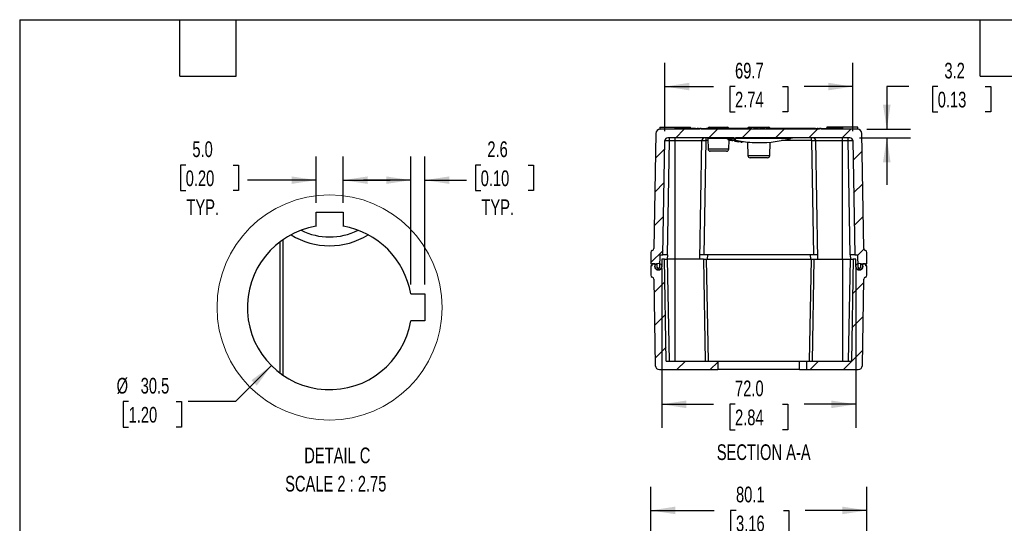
# Model space of a CAD drawing. Header units: millimetres. Extents: x 6 to 273, y 6 to 210.
# Tile 4 of 8: x 6 to 139, y 142 to 210. Entities that reach past the tile are written whole.
import ezdxf

# ---------------------------------------------------------------- set-up
doc = ezdxf.new("R2010")
doc.units = ezdxf.units.MM
doc.linetypes.add('CENTERX2', pattern=[20.32, 12.7, -2.54, 2.54, -2.54])
for name, color, linetype in [('CENTER', 40, 'CENTERX2'), ('DIMENSIONS', 140, 'Continuous'), ('TEXT', 140, 'Continuous')]:
    doc.layers.add(name, color=color, linetype=linetype)
doc.styles.add('SLDTEXTSTYLE0', font='TXT', dxfattribs={"width": 0.7})
doc.dimstyles.new('SLDDIMSTYLE0', dxfattribs={"dimtxt": 2.158008, "dimasz": 3.302, "dimexe": 0, "dimexo": 0.0625, "dimgap": 0.539502, "dimtad": 0, "dimtih": 1, "dimtoh": 1, "dimdec": 1, "dimlfac": 2.75, "dimrnd": 1e-09, "dimzin": 12, "dimdsep": 46, "dimtxsty": 'SLDTEXTSTYLE0', "dimsah": 1, "dimcen": 0.09, "dimadec": 0, "dimazin": 3, "dimtfac": 1, "dimtdec": 1, "dimtmove": 0, "dimatfit": 0, "dimfxl": 0, "dimfrac": 2, "dimtolj": 1, "dimtzin": 12, "dimarcsym": 0})
doc.dimstyles.new('SLDDIMSTYLE1', dxfattribs={"dimtxt": 2.158008, "dimasz": 3.302, "dimexe": 0, "dimexo": 0.0625, "dimgap": 0.539502, "dimtad": 0, "dimtih": 1, "dimtoh": 1, "dimdec": 1, "dimlfac": 2.75, "dimrnd": 1e-09, "dimzin": 12, "dimdsep": 46, "dimtxsty": 'SLDTEXTSTYLE0', "dimsah": 1, "dimcen": 0.09, "dimadec": 0, "dimazin": 3, "dimtfac": 1, "dimtdec": 1, "dimtofl": 0, "dimtmove": 0, "dimatfit": 3, "dimfxl": 0, "dimfrac": 2, "dimtolj": 1, "dimtzin": 12, "dimarcsym": 0})
doc.dimstyles.new('SLDDIMSTYLE2', dxfattribs={"dimtxt": 2.158008, "dimasz": 3.302, "dimexe": 0, "dimexo": 0.0625, "dimgap": 0.539502, "dimtad": 0, "dimtih": 1, "dimtoh": 1, "dimdec": 1, "dimlfac": 2.75, "dimrnd": 1e-09, "dimzin": 4, "dimdsep": 46, "dimtxsty": 'SLDTEXTSTYLE0', "dimsah": 1, "dimcen": 0.09, "dimadec": 0, "dimazin": 1, "dimtfac": 1, "dimtdec": 1, "dimtofl": 0, "dimtmove": 0, "dimatfit": 3, "dimfxl": 0, "dimfrac": 2, "dimtolj": 1, "dimtzin": 12, "dimarcsym": 0})
doc.dimstyles.new('SLDDIMSTYLE5', dxfattribs={"dimtxt": 2.158008, "dimasz": 3.302, "dimexe": 0, "dimexo": 0.0625, "dimgap": 0.539502, "dimtad": 0, "dimtih": 1, "dimtoh": 1, "dimdec": 1, "dimlfac": 1.375, "dimrnd": 1e-09, "dimzin": 12, "dimdsep": 46, "dimtxsty": 'SLDTEXTSTYLE0', "dimsah": 1, "dimcen": 0, "dimadec": 0, "dimazin": 3, "dimtfac": 1, "dimtdec": 1, "dimtofl": 0, "dimtmove": 0, "dimatfit": 3, "dimfxl": 0, "dimfrac": 2, "dimtolj": 1, "dimtzin": 12, "dimarcsym": 0})
doc.dimstyles.new('SLDDIMSTYLE6', dxfattribs={"dimtxt": 2.158008, "dimasz": 3.302, "dimexe": 0, "dimexo": 0.0625, "dimgap": 0.539502, "dimtad": 0, "dimtih": 1, "dimtoh": 1, "dimdec": 1, "dimlfac": 1.375, "dimrnd": 1e-09, "dimzin": 4, "dimdsep": 46, "dimtxsty": 'SLDTEXTSTYLE0', "dimsah": 1, "dimcen": 0.09, "dimadec": 0, "dimazin": 1, "dimtfac": 1, "dimtdec": 1, "dimtmove": 0, "dimatfit": 0, "dimfxl": 0, "dimfrac": 2, "dimtolj": 1, "dimtzin": 12, "dimarcsym": 0})
doc.dimstyles.new('SLDDIMSTYLE7', dxfattribs={"dimtxt": 2.158008, "dimasz": 3.302, "dimexe": 0, "dimexo": 0.0625, "dimgap": 0.539502, "dimtad": 0, "dimtih": 1, "dimtoh": 1, "dimdec": 1, "dimlfac": 1.375, "dimrnd": 1e-09, "dimzin": 12, "dimdsep": 46, "dimtxsty": 'SLDTEXTSTYLE0', "dimsah": 1, "dimcen": 0.09, "dimadec": 0, "dimazin": 3, "dimtfac": 1, "dimtdec": 1, "dimtmove": 0, "dimatfit": 0, "dimfxl": 0, "dimfrac": 2, "dimtolj": 1, "dimtzin": 12, "dimarcsym": 0})

# ---------------------------------------------------------------- blocks, each defined once
blk = doc.blocks.new('_D_1')
at = {"layer": 'DIMENSIONS'}
for p, q in [((91.48, 124.62), (91.48, 146.54)), ((120.62, 124.62), (120.62, 146.54)), ((91.48, 143.36), (100.04, 143.36)), ((102.97, 143.36), (102.24, 143.36)), ((102.24, 143.36), (102.24, 139.93)), ((109.38, 143.36), (110.1, 143.36)), ((110.1, 143.36), (110.1, 139.93)), ((120.62, 143.36), (112.3, 143.36)), ((102.24, 139.93), (102.97, 139.93)), ((110.1, 139.93), (109.38, 139.93))]:
    blk.add_line(p, q, dxfattribs=at)
for points in [[(91.48, 143.36), (94.78, 142.85), (94.78, 143.87)], [(120.62, 143.36), (117.32, 143.87), (117.32, 142.85)]]:
    blk.add_solid(points, dxfattribs=at)
at = {"layer": 'DIMENSIONS', "char_height": 2.117, "attachment_point": 1, "style": 'SLDTEXTSTYLE0'}
for s, insert in [('80.1', (102.97, 146.57)), ('3.16', (102.97, 142.66))]:
    blk.add_mtext(s, dxfattribs=dict(at, insert=insert))
blk = doc.blocks.new('_D_16')
at = {"layer": 'DIMENSIONS'}
for p, q in [((93.38, 194.53), (93.38, 203.71)), ((118.71, 194.53), (118.71, 203.71)), ((93.38, 200.53), (99.92, 200.53)), ((102.84, 200.53), (102.12, 200.53)), ((102.12, 200.53), (102.12, 197.1)), ((109.25, 200.53), (109.98, 200.53)), ((109.98, 200.53), (109.98, 197.1)), ((118.71, 200.53), (112.18, 200.53)), ((102.12, 197.1), (102.84, 197.1)), ((109.98, 197.1), (109.25, 197.1))]:
    blk.add_line(p, q, dxfattribs=at)
for points in [[(93.38, 200.53), (96.69, 200.02), (96.69, 201.04)], [(118.71, 200.53), (115.41, 201.04), (115.41, 200.02)]]:
    blk.add_solid(points, dxfattribs=at)
at = {"layer": 'DIMENSIONS', "char_height": 2.117, "attachment_point": 1, "style": 'SLDTEXTSTYLE0'}
for s, insert in [('69.7', (102.84, 203.74)), ('2.74', (102.84, 199.83))]:
    blk.add_mtext(s, dxfattribs=dict(at, insert=insert))
blk = doc.blocks.new('_D_17')
at = {"layer": 'DIMENSIONS'}
for p, q in [((126.29, 200.53), (123.31, 200.53)), ((123.31, 200.53), (123.31, 194.77)), ((130.18, 200.53), (129.46, 200.53)), ((129.46, 200.53), (129.46, 197.1)), ((136.6, 200.53), (137.32, 200.53)), ((137.32, 200.53), (137.32, 197.1)), ((129.46, 197.1), (130.18, 197.1)), ((137.32, 197.1), (136.6, 197.1)), ((120.63, 194.77), (126.49, 194.77)), ((119.61, 193.62), (126.49, 193.62)), ((123.31, 193.62), (123.31, 187.27))]:
    blk.add_line(p, q, dxfattribs=at)
for points in [[(123.31, 194.77), (123.82, 198.08), (122.8, 198.08)], [(123.31, 193.62), (122.8, 190.32), (123.82, 190.32)]]:
    blk.add_solid(points, dxfattribs=at)
at = {"layer": 'DIMENSIONS', "char_height": 2.117, "attachment_point": 1, "style": 'SLDTEXTSTYLE0'}
for s, insert in [('3.2', (131.08, 203.74)), ('0.13', (130.18, 199.83))]:
    blk.add_mtext(s, dxfattribs=dict(at, insert=insert))
blk = doc.blocks.new('_D_18')
at = {"layer": 'DIMENSIONS'}
for p, q in [((92.96, 176), (92.96, 154.5)), ((119.14, 176), (119.14, 154.5)), ((92.96, 157.67), (99.92, 157.67)), ((102.84, 157.67), (102.12, 157.67)), ((102.12, 157.67), (102.12, 154.24)), ((109.25, 157.67), (109.98, 157.67)), ((109.98, 157.67), (109.98, 154.24)), ((119.14, 157.67), (112.18, 157.67)), ((102.12, 154.24), (102.84, 154.24)), ((109.98, 154.24), (109.25, 154.24))]:
    blk.add_line(p, q, dxfattribs=at)
for points in [[(92.96, 157.67), (96.26, 157.16), (96.26, 158.18)], [(119.14, 157.67), (115.84, 158.18), (115.84, 157.16)]]:
    blk.add_solid(points, dxfattribs=at)
at = {"layer": 'DIMENSIONS', "char_height": 2.117, "attachment_point": 1, "style": 'SLDTEXTSTYLE0'}
for s, insert in [('72.0', (102.84, 160.88)), ('2.84', (102.84, 156.97))]:
    blk.add_mtext(s, dxfattribs=dict(at, insert=insert))
blk = doc.blocks.new('_D_24')
at = {"layer": 'DIMENSIONS'}
for p, q in [((40.3, 162.89), (35.44, 158.03)), ((21.04, 158.03), (20.32, 158.03)), ((20.32, 158.03), (20.32, 154.6)), ((27.46, 158.03), (28.18, 158.03)), ((28.18, 158.03), (28.18, 154.6)), ((35.44, 158.03), (29.09, 158.03)), ((20.32, 154.6), (21.04, 154.6)), ((28.18, 154.6), (27.46, 154.6))]:
    blk.add_line(p, q, dxfattribs=at)
blk.add_solid([(40.3, 162.89), (37.61, 160.92), (38.33, 160.2)], dxfattribs=at)
at = {"layer": 'DIMENSIONS', "char_height": 2.117, "attachment_point": 1, "style": 'SLDTEXTSTYLE0'}
for s, insert in [('%%c', (19.42, 161.24)), ('30.5', (22.67, 161.24)), ('1.20', (21.04, 157.32))]:
    blk.add_mtext(s, dxfattribs=dict(at, insert=insert))
blk = doc.blocks.new('_D_25')
at = {"layer": 'DIMENSIONS'}
for p, q in [((28.74, 189.93), (28.02, 189.93)), ((28.02, 189.93), (28.02, 186.5)), ((35.15, 189.93), (35.88, 189.93)), ((35.88, 189.93), (35.88, 186.5)), ((46.33, 184.84), (46.33, 191.08)), ((49.97, 184.84), (49.97, 191.08)), ((46.33, 187.91), (37.09, 187.91)), ((49.97, 187.91), (56.32, 187.91)), ((28.02, 186.5), (28.74, 186.5)), ((35.88, 186.5), (35.15, 186.5))]:
    blk.add_line(p, q, dxfattribs=at)
for points in [[(46.33, 187.91), (43.03, 188.41), (43.03, 187.4)], [(49.97, 187.91), (53.27, 187.4), (53.27, 188.41)]]:
    blk.add_solid(points, dxfattribs=at)
at = {"layer": 'DIMENSIONS', "char_height": 2.117, "attachment_point": 1, "style": 'SLDTEXTSTYLE0'}
for s, insert in [('5.0', (29.64, 193.14)), ('0.20', (28.74, 189.22)), ('TYP.', (28.84, 185.31))]:
    blk.add_mtext(s, dxfattribs=dict(at, insert=insert))
blk = doc.blocks.new('_D_26')
at = {"layer": 'DIMENSIONS'}
for p, q in [((59.09, 173.83), (59.09, 191.08)), ((60.99, 173.83), (60.99, 191.08)), ((68.53, 189.93), (67.81, 189.93)), ((67.81, 189.93), (67.81, 186.5)), ((74.94, 189.93), (75.67, 189.93)), ((75.67, 189.93), (75.67, 186.5)), ((59.09, 187.91), (52.74, 187.91)), ((60.99, 187.91), (66.6, 187.91)), ((67.81, 186.5), (68.53, 186.5)), ((75.67, 186.5), (74.94, 186.5))]:
    blk.add_line(p, q, dxfattribs=at)
for points in [[(59.09, 187.91), (55.79, 188.41), (55.79, 187.4)], [(60.99, 187.91), (64.29, 187.4), (64.29, 188.41)]]:
    blk.add_solid(points, dxfattribs=at)
at = {"layer": 'DIMENSIONS', "char_height": 2.117, "attachment_point": 1, "style": 'SLDTEXTSTYLE0'}
for s, insert in [('2.6', (69.43, 193.14)), ('0.10', (68.53, 189.22)), ('TYP.', (68.63, 185.31))]:
    blk.add_mtext(s, dxfattribs=dict(at, insert=insert))
blk = doc.blocks.new('SW_NOTE_0_9')
at = {"layer": 'DIMENSIONS', "color": 0, "attachment_point": 2, "style": 'SLDTEXTSTYLE0'}
for s, insert, char_height in [('DETAIL C', (6.45, 2.73), 2.117), ('SCALE 2 : 2.75', (6.24, -1.09), 2.1167)]:
    blk.add_mtext(s, dxfattribs=dict(at, insert=insert, char_height=char_height))

msp = doc.modelspace()

# ---------------------------------------------------------------- hatches: boundary and pattern name
at = {"layer": 'CENTER', "linetype": 'Continuous', "lineweight": 18}
h = msp.add_hatch(dxfattribs=at)
h.set_pattern_fill('ANSI31', color=256, style=0)
edge = h.paths.add_edge_path(flags=0)
edge.add_line((114.227, 194.866), (114.227, 194.773))
edge.add_line((114.227, 194.773), (98.261, 194.773))
edge.add_line((98.261, 194.773), (98.261, 194.866))
edge.add_line((98.261, 194.866), (98.076, 194.866))
edge.add_line((98.076, 194.866), (98.076, 194.773))
edge.add_line((98.076, 194.773), (92.735, 194.773))
edge.add_arc((92.735, 194.192), 0.582, 90, 179)
edge.add_line((92.154, 194.202), (91.883, 178.677))
edge.add_arc((91.606, 178.682), 0.277, 285.58064, 359, ccw=False)
edge.add_arc((91.755, 178.148), 0.277, 105.58064, 180)
edge.add_line((91.477, 178.148), (91.477, 176.624))
edge.add_line((91.477, 176.624), (92.309, 176.624))
edge.add_line((92.309, 176.624), (92.309, 176.155))
edge.add_arc((92.486, 176.155), 0.177, 180, 359)
edge.add_line((92.663, 176.152), (92.693, 177.825))
edge.add_line((92.693, 177.825), (93.115, 177.825))
edge.add_line((93.115, 177.825), (93.384, 193.256))
edge.add_arc((93.753, 193.249), 0.369, 90, 179, ccw=False)
edge.add_line((93.753, 193.619), (102.723, 193.619))
edge.add_line((102.723, 193.619), (102.723, 193.527))
edge.add_line((102.723, 193.527), (102.907, 193.527))
edge.add_line((102.907, 193.527), (102.907, 193.619))
edge.add_line((102.907, 193.619), (118.342, 193.619))
edge.add_arc((118.342, 193.249), 0.369, 1, 90, ccw=False)
edge.add_line((118.711, 193.256), (118.981, 177.825))
edge.add_line((118.981, 177.825), (119.403, 177.825))
edge.add_line((119.403, 177.825), (119.432, 176.152))
edge.add_arc((119.609, 176.155), 0.177, 181, 360)
edge.add_line((119.787, 176.155), (119.787, 176.624))
edge.add_line((119.787, 176.624), (120.618, 176.624))
edge.add_line((120.618, 176.624), (120.618, 178.148))
edge.add_arc((120.341, 178.148), 0.277, 0, 74.41936)
edge.add_arc((120.49, 178.682), 0.277, 181, 254.41936, ccw=False)
edge.add_line((120.213, 178.677), (119.942, 194.202))
edge.add_arc((119.36, 194.192), 0.582, 1, 90)
edge.add_line((119.36, 194.773), (114.411, 194.773))
edge.add_line((114.411, 194.773), (114.411, 194.866))
edge.add_line((114.411, 194.866), (114.227, 194.866))
h = msp.add_hatch(dxfattribs=at)
h.set_pattern_fill('ANSI31', color=256, style=0)
edge = h.paths.add_edge_path(flags=0)
edge.add_arc((92.668, 162.936), 0.582, 181, 270)
edge.add_line((92.668, 162.354), (100.501, 162.354))
edge.add_line((100.501, 162.354), (100.501, 163.508))
edge.add_line((100.501, 163.508), (93.565, 163.508))
edge.add_line((93.565, 163.508), (93.325, 177.271))
edge.add_line((93.325, 177.271), (92.955, 177.271))
edge.add_line((92.955, 177.271), (92.955, 176.255))
edge.add_arc((92.493, 176.255), 0.462, 180, 360, ccw=False)
edge.add_line((92.032, 176.255), (92.032, 176.624))
edge.add_line((92.032, 176.624), (91.662, 176.624))
edge.add_line((91.662, 176.624), (91.662, 176.347))
edge.add_line((91.662, 176.347), (91.477, 176.347))
edge.add_line((91.477, 176.347), (91.477, 175.1))
edge.add_arc((91.755, 175.1), 0.277, 180, 254.41936)
edge.add_arc((91.606, 174.566), 0.277, 1, 74.41936, ccw=False)
edge.add_line((91.883, 174.571), (92.086, 162.926))
h = msp.add_hatch(dxfattribs=at)
h.set_pattern_fill('ANSI31', color=256, style=0)
edge = h.paths.add_edge_path(flags=0)
edge.add_arc((92.482, 176.255), 0.462, 0, 360)
h = msp.add_hatch(dxfattribs=at)
h.set_pattern_fill('ANSI31', color=256, style=0)
edge = h.paths.add_edge_path(flags=0)
edge.add_line((112.467, 162.354), (119.428, 162.354))
edge.add_arc((119.428, 162.936), 0.582, 270, 359)
edge.add_line((120.01, 162.926), (120.213, 174.571))
edge.add_arc((120.49, 174.566), 0.277, 105.58064, 179, ccw=False)
edge.add_arc((120.341, 175.1), 0.277, 285.58064, 360)
edge.add_line((120.618, 175.1), (120.618, 176.347))
edge.add_line((120.618, 176.347), (120.433, 176.347))
edge.add_line((120.433, 176.347), (120.433, 176.624))
edge.add_line((120.433, 176.624), (120.064, 176.624))
edge.add_line((120.064, 176.624), (120.064, 176.255))
edge.add_arc((119.602, 176.255), 0.462, 180, 360, ccw=False)
edge.add_line((119.14, 176.255), (119.14, 177.271))
edge.add_line((119.14, 177.271), (118.771, 177.271))
edge.add_line((118.771, 177.271), (118.531, 163.508))
edge.add_line((118.531, 163.508), (112.467, 163.508))
edge.add_line((112.467, 163.508), (112.467, 162.354))
h = msp.add_hatch(dxfattribs=at)
h.set_pattern_fill('ANSI31', color=256, style=0)
edge = h.paths.add_edge_path(flags=0)
edge.add_arc((119.614, 176.255), 0.462, 0, 360)

# ---------------------------------------------------------------- linework, layer by layer
at = {"color": 7, "linetype": 'Continuous', "lineweight": 25}
for p, q in [((92.154, 194.202), (91.883, 178.677)), ((92.697, 195.051), (92.697, 194.773)), ((92.697, 195.051), (96.853, 195.051)), ((92.697, 194.773), (92.735, 194.773)), ((98.076, 194.773), (92.735, 194.773)), ((94.682, 194.773), (94.682, 194.866)), ((94.867, 194.866), (94.682, 194.866)), ((94.867, 194.773), (94.867, 194.866)), ((95.237, 194.866), (94.867, 194.866)), ((95.237, 194.773), (95.237, 194.866)), ((97.522, 194.866), (95.237, 194.866)), ((96.853, 194.866), (96.853, 195.051)), ((97.522, 194.773), (97.522, 194.866)), ((97.522, 194.866), (97.638, 194.866)), ((97.638, 194.773), (97.638, 194.866)), ((97.638, 194.866), (97.753, 194.866)), ((97.753, 194.773), (97.753, 194.866)), ((97.907, 194.866), (97.753, 194.866)), ((97.907, 194.773), (97.907, 194.866)), ((97.907, 194.866), (98.022, 194.866)), ((98.022, 194.773), (98.022, 194.866)), ((98.022, 194.866), (98.076, 194.866)), ((98.076, 194.773), (98.076, 194.866)), ((98.261, 194.866), (98.076, 194.866)), ((98.261, 194.866), (98.261, 194.773)), ((98.292, 194.866), (98.261, 194.866)), ((114.227, 194.773), (98.261, 194.773)), ((98.292, 194.773), (98.292, 194.866)), ((98.292, 194.866), (98.311, 194.866)), ((98.311, 194.773), (98.311, 194.866)), ((98.311, 194.866), (98.33, 194.866)), ((98.33, 194.773), (98.33, 194.866)), ((98.33, 194.866), (98.369, 194.866)), ((98.369, 194.773), (98.369, 194.866)), ((98.369, 194.866), (98.427, 194.866)), ((98.427, 194.773), (98.427, 194.866)), ((98.427, 194.866), (98.523, 194.866)), ((98.523, 194.773), (98.523, 194.866)), ((98.523, 194.866), (98.638, 194.866)), ((98.638, 194.773), (98.638, 194.866)), ((98.638, 194.866), (98.754, 194.866)), ((98.754, 194.773), (98.754, 194.866)), ((98.754, 194.866), (98.85, 194.866)), ((98.85, 194.773), (98.85, 194.866)), ((98.85, 194.866), (98.908, 194.866)), ((98.908, 194.773), (98.908, 194.866)), ((98.908, 194.866), (98.946, 194.866)), ((98.946, 194.773), (98.946, 194.866)), ((98.946, 194.866), (98.965, 194.866)), ((98.965, 194.773), (98.965, 194.866)), ((98.965, 194.866), (98.985, 194.866)), ((98.985, 194.773), (98.985, 194.866)), ((105.124, 194.866), (98.985, 194.866)), ((99.416, 195.051), (101.771, 195.051)), ((104.777, 195.051), (107.319, 195.051)), ((105.124, 194.773), (105.124, 194.866)), ((105.309, 194.773), (105.309, 194.866)), ((105.309, 194.866), (105.328, 194.866)), ((105.328, 194.773), (105.328, 194.866)), ((105.328, 194.866), (105.367, 194.866)), ((105.367, 194.773), (105.367, 194.866)), ((105.367, 194.866), (105.424, 194.866)), ((105.424, 194.773), (105.424, 194.866)), ((105.424, 194.866), (105.521, 194.866)), ((105.521, 194.773), (105.521, 194.866)), ((105.521, 194.866), (105.617, 194.866)), ((105.617, 194.773), (105.617, 194.866)), ((105.617, 194.866), (105.713, 194.866)), ((105.713, 194.773), (105.713, 194.866)), ((105.713, 194.866), (105.809, 194.866)), ((105.809, 194.773), (105.809, 194.866)), ((105.809, 194.866), (105.905, 194.866)), ((105.905, 194.773), (105.905, 194.866)), ((105.905, 194.866), (105.963, 194.866)), ((105.963, 194.773), (105.963, 194.866)), ((105.963, 194.866), (106.002, 194.866)), ((106.002, 194.773), (106.002, 194.866)), ((106.156, 194.773), (106.156, 194.866)), ((106.156, 194.866), (106.848, 194.866)), ((106.848, 194.773), (106.848, 194.866)), ((106.971, 194.773), (106.971, 194.866)), ((113.672, 194.866), (106.971, 194.866)), ((113.672, 194.773), (113.672, 194.866)), ((113.672, 194.866), (113.788, 194.866)), ((113.788, 194.773), (113.788, 194.866)), ((113.788, 194.866), (113.903, 194.866)), ((113.903, 194.773), (113.903, 194.866)), ((114.057, 194.866), (113.903, 194.866)), ((114.057, 194.773), (114.057, 194.866)), ((114.057, 194.866), (114.173, 194.866)), ((114.173, 194.773), (114.173, 194.866)), ((114.173, 194.866), (114.227, 194.866)), ((114.227, 194.773), (114.227, 194.866)), ((114.411, 194.866), (114.227, 194.866)), ((114.411, 194.866), (114.411, 194.773)), ((114.442, 194.866), (114.411, 194.866)), ((119.36, 194.773), (114.411, 194.773)), ((114.442, 194.773), (114.442, 194.866)), ((114.442, 194.866), (115.135, 194.866)), ((115.135, 194.773), (115.135, 194.866)), ((116.859, 194.866), (115.135, 194.866)), ((115.243, 195.051), (115.243, 194.866)), ((119.399, 195.051), (115.243, 195.051)), ((116.859, 194.773), (116.859, 194.866)), ((117.228, 194.866), (116.859, 194.866)), ((117.228, 194.773), (117.228, 194.866)), ((117.413, 194.866), (117.228, 194.866)), ((117.413, 194.773), (117.413, 194.866)), ((119.399, 194.773), (119.36, 194.773)), ((119.399, 194.773), (119.399, 195.051)), ((120.213, 178.677), (119.942, 194.202)), ((93.115, 177.825), (93.384, 193.256)), ((93.712, 177.825), (93.984, 193.256)), ((102.723, 193.619), (93.753, 193.619)), ((93.984, 193.256), (93.984, 193.619)), ((93.984, 193.256), (94.775, 193.256)), ((94.775, 193.256), (94.775, 193.619)), ((94.775, 193.256), (98.362, 193.256)), ((94.775, 177.271), (94.775, 193.256)), ((98.083, 177.271), (98.362, 193.256)), ((98.675, 177.825), (98.944, 193.256)), ((98.944, 193.256), (98.944, 193.619)), ((99.163, 193.256), (98.944, 193.256)), ((99.153, 193.53), (99.204, 192.085)), ((101.754, 193.53), (99.153, 193.53)), ((102.723, 193.541), (101.712, 193.541)), ((101.861, 193.502), (101.861, 193.407)), ((101.861, 193.407), (101.861, 193.407)), ((101.88, 193.498), (101.88, 193.403)), ((101.899, 193.494), (101.899, 193.399)), ((101.938, 193.486), (101.938, 193.39)), ((101.957, 193.382), (101.957, 193.382)), ((101.983, 192.085), (102.028, 193.367)), ((101.995, 193.472), (101.995, 193.377)), ((102.502, 193.256), (102.024, 193.256)), ((102.092, 193.45), (102.092, 193.355)), ((102.207, 193.423), (102.207, 193.328)), ((102.322, 193.396), (102.322, 193.301)), ((102.419, 193.373), (102.419, 193.278)), ((102.457, 193.266), (102.457, 193.266)), ((102.476, 193.359), (102.476, 193.265)), ((102.515, 193.349), (102.515, 193.255)), ((102.534, 193.345), (102.534, 193.25)), ((102.553, 193.34), (102.553, 193.245)), ((102.707, 193.256), (102.553, 193.256)), ((102.553, 193.245), (102.553, 193.245)), ((102.707, 193.308), (102.707, 193.213)), ((102.707, 193.213), (102.707, 193.213)), ((102.723, 193.527), (102.723, 193.619)), ((102.907, 193.527), (102.723, 193.527)), ((102.907, 193.452), (102.723, 193.452)), ((102.723, 193.452), (102.723, 193.236)), ((102.727, 193.235), (102.727, 193.21)), ((102.746, 193.231), (102.746, 193.207)), ((102.784, 193.224), (102.784, 193.201)), ((102.804, 193.194), (102.804, 193.194)), ((102.842, 193.212), (102.842, 193.191)), ((118.342, 193.619), (102.907, 193.619)), ((102.907, 193.619), (102.907, 193.527)), ((110.383, 193.541), (102.907, 193.541)), ((102.907, 193.2), (102.907, 193.452)), ((102.938, 193.268), (102.938, 193.174)), ((103.054, 193.248), (103.054, 193.154)), ((103.169, 193.226), (103.169, 193.133)), ((103.265, 193.209), (103.265, 193.115)), ((103.304, 193.104), (103.304, 193.104)), ((103.323, 193.198), (103.323, 193.104)), ((103.362, 193.19), (103.362, 193.097)), ((103.381, 193.186), (103.381, 193.093)), ((103.4, 193.182), (103.4, 193.089)), ((103.4, 193.089), (103.4, 193.089)), ((103.554, 193.165), (103.554, 193.071)), ((103.554, 193.071), (103.554, 193.065)), ((103.669, 193.148), (103.669, 193.054)), ((103.669, 193.048), (103.669, 193.054)), ((103.785, 193.125), (103.785, 193.033)), ((104.52, 193.042), (104.584, 191.208)), ((107.512, 191.208), (107.576, 193.042)), ((113.151, 193.256), (109.123, 193.256)), ((113.151, 193.256), (113.421, 177.825)), ((113.733, 193.256), (117.321, 193.256)), ((114.012, 177.271), (113.733, 193.256)), ((117.321, 193.256), (117.321, 193.619)), ((117.321, 193.256), (118.111, 193.256)), ((117.321, 177.271), (117.321, 193.256)), ((118.383, 177.825), (118.111, 193.256)), ((118.711, 193.256), (118.981, 177.825)), ((101.983, 192.085), (99.204, 192.085)), ((101.706, 191.818), (99.481, 191.818)), ((107.512, 191.208), (104.584, 191.208)), ((106.048, 190.94), (104.861, 190.94)), ((107.235, 190.94), (106.048, 190.94)), ((46.327, 183.574), (49.966, 183.574)), ((46.327, 181.678), (46.327, 183.574)), ((49.966, 183.574), (49.966, 181.678)), ((41.497, 161.857), (41.497, 179.614)), ((41.866, 179.879), (41.866, 161.592)), ((91.477, 178.148), (91.477, 176.624)), ((120.618, 176.624), (120.618, 178.148)), ((92.693, 177.825), (92.663, 176.152)), ((92.693, 177.825), (93.115, 177.825)), ((92.955, 177.271), (92.955, 176.255)), ((93.325, 177.271), (92.955, 177.271)), ((93.712, 177.825), (93.115, 177.825)), ((93.565, 163.508), (93.325, 177.271)), ((93.325, 177.271), (93.694, 177.271)), ((93.694, 177.271), (93.934, 163.508)), ((94.775, 177.271), (93.694, 177.271)), ((93.712, 177.825), (93.701, 177.271)), ((94.775, 163.508), (94.775, 177.271)), ((98.589, 177.271), (94.775, 177.271)), ((98.675, 177.825), (98.093, 177.825)), ((98.589, 177.271), (98.83, 163.508)), ((98.589, 177.271), (98.959, 177.271)), ((113.421, 177.825), (98.675, 177.825)), ((98.959, 177.271), (99.199, 163.508)), ((98.959, 177.271), (113.137, 177.271)), ((99.109, 177.825), (99.1, 177.271)), ((112.897, 163.508), (113.137, 177.271)), ((112.986, 177.825), (112.996, 177.271)), ((113.137, 177.271), (113.506, 177.271)), ((113.266, 163.508), (113.506, 177.271)), ((114.002, 177.825), (113.421, 177.825)), ((113.506, 177.271), (117.321, 177.271)), ((117.321, 177.271), (117.321, 163.508)), ((117.321, 177.271), (118.401, 177.271)), ((118.161, 163.508), (118.401, 177.271)), ((118.981, 177.825), (118.383, 177.825)), ((118.383, 177.825), (118.394, 177.271)), ((118.401, 177.271), (118.771, 177.271)), ((118.771, 177.271), (118.531, 163.508)), ((119.14, 177.271), (118.771, 177.271)), ((118.981, 177.825), (119.403, 177.825)), ((119.14, 176.255), (119.14, 177.271)), ((119.432, 176.152), (119.403, 177.825)), ((91.477, 176.624), (92.309, 176.624)), ((91.477, 176.347), (91.477, 175.1)), ((91.662, 176.347), (91.477, 176.347)), ((91.662, 176.347), (91.662, 176.624)), ((92.032, 176.624), (91.662, 176.624)), ((92.032, 176.624), (92.032, 176.255)), ((92.309, 176.624), (92.309, 176.155)), ((119.787, 176.624), (120.618, 176.624)), ((119.787, 176.155), (119.787, 176.624)), ((120.064, 176.255), (120.064, 176.624)), ((120.433, 176.624), (120.064, 176.624)), ((120.433, 176.624), (120.433, 176.347)), ((120.618, 176.347), (120.433, 176.347)), ((120.618, 175.1), (120.618, 176.347)), ((91.883, 174.571), (92.086, 162.926)), ((120.01, 162.926), (120.213, 174.571)), ((59.09, 172.555), (60.985, 172.555)), ((60.985, 172.555), (60.985, 168.916)), ((60.985, 168.916), (59.09, 168.916)), ((93.565, 163.508), (100.501, 163.508)), ((100.501, 163.508), (100.501, 162.354)), ((100.501, 163.508), (111.519, 163.508)), ((111.519, 162.354), (111.519, 163.508)), ((111.519, 163.508), (112.467, 163.508)), ((112.467, 163.508), (112.467, 162.354)), ((112.467, 163.508), (118.531, 163.508)), ((92.668, 162.354), (100.501, 162.354)), ((111.519, 162.354), (100.501, 162.354)), ((111.519, 162.354), (112.467, 162.354)), ((112.467, 162.354), (119.428, 162.354))]:
    msp.add_line(p, q, dxfattribs=at)
at = {"color": 7, "linetype": 'Continuous', "lineweight": 25, "flags": 128}
for points in [[(113.151, 193.256), (113.151, 193.327), (113.151, 193.395), (113.151, 193.458), (113.151, 193.513), (113.151, 193.558), (113.151, 193.591), (113.151, 193.612), (113.151, 193.619)], [(118.111, 193.256), (118.111, 193.327), (118.111, 193.395), (118.111, 193.458), (118.111, 193.513), (118.111, 193.558), (118.111, 193.591), (118.111, 193.612), (118.111, 193.619)]]:
    msp.add_lwpolyline(points, dxfattribs=at)
at = {"color": 7, "linetype": 'Continuous', "lineweight": 18}
msp.add_circle((48.147, 170.736), 15.181, dxfattribs=at)
at = {"color": 7, "linetype": 'Continuous', "lineweight": 25}
for centre in [(92.482, 176.255), (119.614, 176.255)]:
    msp.add_circle(centre, 0.462, dxfattribs=at)
for centre, radius, start, end in [((92.735, 194.192), 0.582, 90, 179), ((99.416, 194.773), 0.277, 90, 160.52878), ((101.771, 194.773), 0.277, 19.47122, 90), ((104.777, 194.773), 0.277, 90, 160.52878), ((107.319, 194.773), 0.277, 19.47122, 90), ((119.36, 194.192), 0.582, 1, 90), ((93.753, 193.249), 0.369, 90, 179), ((98.732, 193.249), 0.369, 90, 179), ((99.061, 193.527), 0.0924, 2, 90), ((101.117, 191.31), 2.309, 75.05976, 90), ((106.048, 209.789), 16.817, 255.05976, 255.58245), ((102.004, 194.128), 0.642, 257.07926, 258.83495), ((106.048, 209.789), 16.909, 255.6629, 255.99914), ((102.004, 194.036), 0.645, 257.15199, 258.89831), ((102.24, 195.13), 1.671, 257.55233, 258.22723), ((102.24, 195.043), 1.679, 257.62251, 258.2938), ((102.63, 196.761), 3.347, 257.38452, 258.05868), ((102.63, 196.683), 3.365, 257.45555, 258.12607), ((103.834, 201.669), 8.401, 256.94968, 257.35353), ((103.834, 201.619), 8.445, 257.02292, 257.42453), ((102.055, 193.823), 0.451, 257.38747, 259.87943), ((103.145, 198.444), 5.199, 257.00933, 257.87845), ((104.809, 205.497), 12.349, 256.83128, 257.28931), ((104.808, 205.47), 12.415, 256.90501, 257.36045), ((104.681, 204.762), 11.7, 257.01749, 257.30744), ((105.869, 209.352), 16.344, 256.63807, 257.05372), ((105.869, 209.349), 16.434, 256.71261, 257.12586), ((105.83, 209.163), 16.246, 256.76501, 257.11334), ((106.022, 209.352), 16.379, 256.53205, 256.947), ((106.022, 209.349), 16.468, 256.60689, 257.01946), ((105.973, 209.162), 16.278, 256.62315, 256.97099), ((105.068, 204.761), 11.787, 256.43147, 256.71997), ((105.271, 205.49), 12.448, 256.29963, 256.75499), ((105.27, 205.464), 12.514, 256.37541, 256.82823), ((103.651, 198.415), 5.285, 255.86978, 256.72862), ((104.443, 201.637), 8.508, 256.23838, 256.63828), ((104.442, 201.587), 8.552, 256.31426, 256.712), ((102.569, 193.726), 0.474, 253.93787, 256.34547), ((106.048, 209.789), 16.909, 257.73997, 258.07338), ((103.335, 196.692), 3.442, 255.54989, 256.21049), ((103.335, 196.615), 3.459, 255.62912, 256.2863), ((102.951, 195.022), 1.729, 255.38873, 256.04691), ((102.951, 194.936), 1.737, 255.46867, 256.1235), ((102.709, 193.988), 0.666, 254.79974, 256.50734), ((102.709, 193.897), 0.67, 254.88259, 256.58158), ((106.048, 209.789), 16.817, 258.0069, 258.54256), ((102.816, 193.93), 0.632, 260.05632, 261.46985), ((106.048, 209.789), 16.909, 258.60598, 258.93836), ((102.816, 193.839), 0.635, 260.11135, 261.86948), ((106.048, 209.789), 16.884, 258.64201, 259.2807), ((102.997, 194.842), 1.654, 260.58403, 261.25918), ((103.298, 196.479), 3.318, 260.41435, 261.08765), ((104.241, 201.441), 8.367, 259.97502, 260.3762), ((102.878, 193.633), 0.445, 260.34226, 262.84963), ((103.718, 198.245), 5.132, 259.95806, 260.82958), ((105.019, 205.355), 12.357, 259.85176, 260.30465), ((104.928, 204.634), 11.633, 259.96067, 260.24928), ((105.019, 205.376), 12.285, 260.10486, 260.25058), ((105.89, 209.338), 16.338, 259.59273, 260.00411), ((105.89, 209.335), 16.428, 259.65034, 260.0594), ((105.86, 209.143), 16.236, 259.7014, 260.0463), ((106.043, 209.338), 16.365, 259.47684, 259.88769), ((106.042, 209.335), 16.455, 259.53492, 259.94346), ((106.003, 209.143), 16.261, 259.5509, 259.89542), ((105.312, 204.633), 11.701, 259.34986, 259.63735), ((105.48, 205.376), 12.368, 259.23296, 259.68633), ((105.479, 205.35), 12.434, 259.29217, 259.74304), ((104.22, 198.223), 5.2, 258.77698, 259.64042), ((104.846, 201.465), 8.407, 259.16357, 259.5639), ((104.846, 201.417), 8.451, 259.22302, 259.62117), ((103.39, 193.558), 0.462, 256.81163, 259.25231), ((106.048, 209.789), 16.909, 260.6609, 260.99113), ((103.998, 196.503), 3.374, 258.46164, 259.12791), ((103.998, 196.427), 3.391, 258.52466, 259.18742), ((103.704, 194.845), 1.69, 258.29511, 258.9607), ((103.704, 194.76), 1.698, 258.35893, 259.02104), ((103.519, 193.822), 0.65, 257.69642, 259.42598), ((103.519, 193.731), 0.654, 257.7633, 259.4839), ((106.048, 209.789), 16.817, 260.94124, 261.47196), ((106.048, 209.789), 16.81, 261.46872, 261.86642), ((106.048, 209.789), 16.903, 261.5157, 261.91118), ((106.048, 209.789), 16.909, 261.51889, 261.91422), ((106.048, 209.789), 16.817, 261.86951, 270), ((104.817, 200.06), 7.103, 260.69865, 261.64117), ((106.048, 209.789), 16.817, 270, 284.94024), ((110.979, 191.31), 2.309, 90, 104.94024), ((113.364, 193.249), 0.369, 1, 90), ((118.342, 193.249), 0.369, 1, 90), ((99.481, 192.095), 0.277, 182, 270), ((101.706, 192.095), 0.277, 270, 358), ((104.861, 191.217), 0.277, 182, 270), ((107.235, 191.217), 0.277, 270, 358), ((48.147, 170.736), 11.093, 99.44089, 350.55911), ((48.147, 188.917), 8.671, 243.71644, 296.28356), ((48.147, 170.736), 11.093, 9.44089, 80.55911), ((48.147, 188.917), 9.862, 238.2003, 301.7997), ((91.755, 178.148), 0.277, 105.58064, 180), ((91.606, 178.682), 0.277, 285.58064, 359), ((120.49, 178.682), 0.277, 181, 254.41936), ((120.341, 178.148), 0.277, 0, 74.41936), ((92.493, 176.255), 0.462, 180, 0), ((92.486, 176.155), 0.177, 180, 359), ((119.602, 176.255), 0.462, 180, 0), ((119.609, 176.155), 0.177, 181, 0), ((91.755, 175.1), 0.277, 180, 254.41936), ((91.606, 174.566), 0.277, 1, 74.41936), ((120.49, 174.566), 0.277, 105.58064, 179), ((120.341, 175.1), 0.277, 285.58064, 0), ((92.668, 162.936), 0.582, 181, 270), ((119.428, 162.936), 0.582, 270, 359)]:
    msp.add_arc(centre, radius, start, end, dxfattribs=at)
for points, knots in [([(93.406, 193.257), (93.412, 193.257), (93.429, 193.258), (93.552, 193.259), (93.748, 193.258), (93.906, 193.257), (93.984, 193.256)], [0, 0, 0, 0, 0.1457954, 0.4307048, 0.7154386, 1, 1, 1, 1]), ([(98.384, 193.257), (98.39, 193.257), (98.406, 193.258), (98.525, 193.259), (98.715, 193.258), (98.868, 193.257), (98.944, 193.256)], [0, 0, 0, 0, 0.145858, 0.4307915, 0.7155045, 1, 1, 1, 1]), ([(113.151, 193.256), (113.166, 193.256), (113.197, 193.256), (113.242, 193.257), (113.287, 193.257), (113.331, 193.258), (113.374, 193.258), (113.416, 193.258), (113.456, 193.258), (113.494, 193.258), (113.529, 193.258), (113.563, 193.258), (113.594, 193.258), (113.622, 193.258), (113.648, 193.258), (113.67, 193.258), (113.689, 193.258), (113.705, 193.258), (113.718, 193.257), (113.726, 193.257), (113.732, 193.256), (113.733, 193.256), (113.733, 193.256)], [0, 0, 0, 0, 0.0499222, 0.0999322, 0.1499836, 0.2000318, 0.2500544, 0.3000598, 0.3500558, 0.4000508, 0.4500491, 0.5000456, 0.5500347, 0.6000162, 0.6499917, 0.6999602, 0.7499283, 0.7999134, 0.8499341, 0.8999883, 0.9500284, 1, 1, 1, 1]), ([(118.111, 193.256), (118.127, 193.256), (118.158, 193.256), (118.205, 193.257), (118.251, 193.257), (118.297, 193.258), (118.341, 193.258), (118.384, 193.258), (118.425, 193.258), (118.464, 193.258), (118.501, 193.258), (118.536, 193.258), (118.568, 193.258), (118.597, 193.258), (118.623, 193.258), (118.647, 193.258), (118.666, 193.258), (118.683, 193.258), (118.695, 193.257), (118.705, 193.257), (118.71, 193.256), (118.711, 193.256), (118.711, 193.256)], [0, 0, 0, 0, 0.0499144, 0.0999194, 0.1499685, 0.2000165, 0.2500389, 0.3000436, 0.3500387, 0.4000324, 0.4500295, 0.5000257, 0.5500151, 0.599997, 0.6499732, 0.6999432, 0.7499128, 0.7998988, 0.8499203, 0.8999768, 0.9500214, 1, 1, 1, 1])]:
    msp.add_open_spline(points, degree=3, knots=knots, dxfattribs=at)
for points in [[(102.723, 193.452), (102.723, 193.499), (102.723, 193.527), (102.723, 193.527)], [(102.907, 193.527), (102.907, 193.527), (102.907, 193.499), (102.907, 193.452)]]:
    msp.add_open_spline(points, degree=3, dxfattribs=at)
at = {"layer": 'TEXT'}
for p, q in [((6.35, 209.55), (273.05, 209.55)), ((6.35, 209.55), (6.35, 6.35)), ((27.94, 201.93), (27.94, 209.55)), ((35.56, 201.93), (35.56, 209.55)), ((135.89, 201.93), (135.89, 209.55)), ((27.94, 201.93), (35.56, 201.93)), ((135.89, 201.93), (143.51, 201.93))]:
    msp.add_line(p, q, dxfattribs=at)

# ---------------------------------------------------------------- block references
at = {"layer": 'DIMENSIONS'}
msp.add_blockref('SW_NOTE_0_9', (42.745, 149.112), dxfattribs=at)

# ---------------------------------------------------------------- texts
at = {"layer": 'DIMENSIONS', "insert": (106.707, 152.276), "char_height": 2.11667, "attachment_point": 2, "style": 'SLDTEXTSTYLE0'}
msp.add_mtext('SECTION A-A', dxfattribs=at)

# ---------------------------------------------------------------- dimensions: what is measured, and where the dimension line sits
at = {"layer": 'DIMENSIONS'}
for base, p1, p2, dimstyle, picture, middle in [((118.7115, 200.5326), (93.3841, 193.2559), (118.7115, 193.2559), 'SLDDIMSTYLE1', '_D_16', (106.0478, 200.5326)), ((119.14, 157.672), (92.955, 177.271), (119.14, 177.271), 'SLDDIMSTYLE2', '_D_18', (106.048, 157.672)), ((120.618, 143.361), (91.477, 123.346), (120.618, 123.346), 'SLDDIMSTYLE1', '_D_1', (106.172, 143.361))]:
    dim = msp.add_linear_dim(base=base, p1=p1, p2=p2, dimstyle=dimstyle, dxfattribs=at)
    dim.commit()
    dim.dimension.update_dxf_attribs({"geometry": picture, "text_midpoint": middle, "dimtype": 160})
dim = msp.add_linear_dim(base=(123.312, 193.619), p1=(119.36, 194.773), p2=(118.342, 193.619), angle=90, dimstyle='SLDDIMSTYLE0', dxfattribs=at)
dim.commit()
dim.dimension.update_dxf_attribs({"geometry": '_D_17', "text_midpoint": (123.312, 200.533), "dimtype": 160})
for base, p1, p2, dimstyle, picture, middle in [((49.966, 187.907), (46.327, 183.574), (49.966, 183.574), 'SLDDIMSTYLE6', '_D_25', (31.947, 187.907)), ((60.985, 187.907), (59.09, 172.555), (60.985, 172.555), 'SLDDIMSTYLE7', '_D_26', (71.737, 187.907))]:
    dim = msp.add_linear_dim(base=base, p1=p1, p2=p2, text='<>\\PTYP.', dimstyle=dimstyle, dxfattribs=at)
    dim.commit()
    dim.dimension.update_dxf_attribs({"geometry": picture, "text_midpoint": middle, "dimtype": 160})
dim = msp.add_diameter_dim_2p(p1=(55.991, 178.579), p2=(40.303, 162.892), dimstyle='SLDDIMSTYLE5', dxfattribs=at)
dim.commit()
dim.dimension.update_dxf_attribs({"geometry": '_D_24', "text_midpoint": (24.251, 158.026), "dimtype": 163})

doc.saveas('drawing.dxf')
